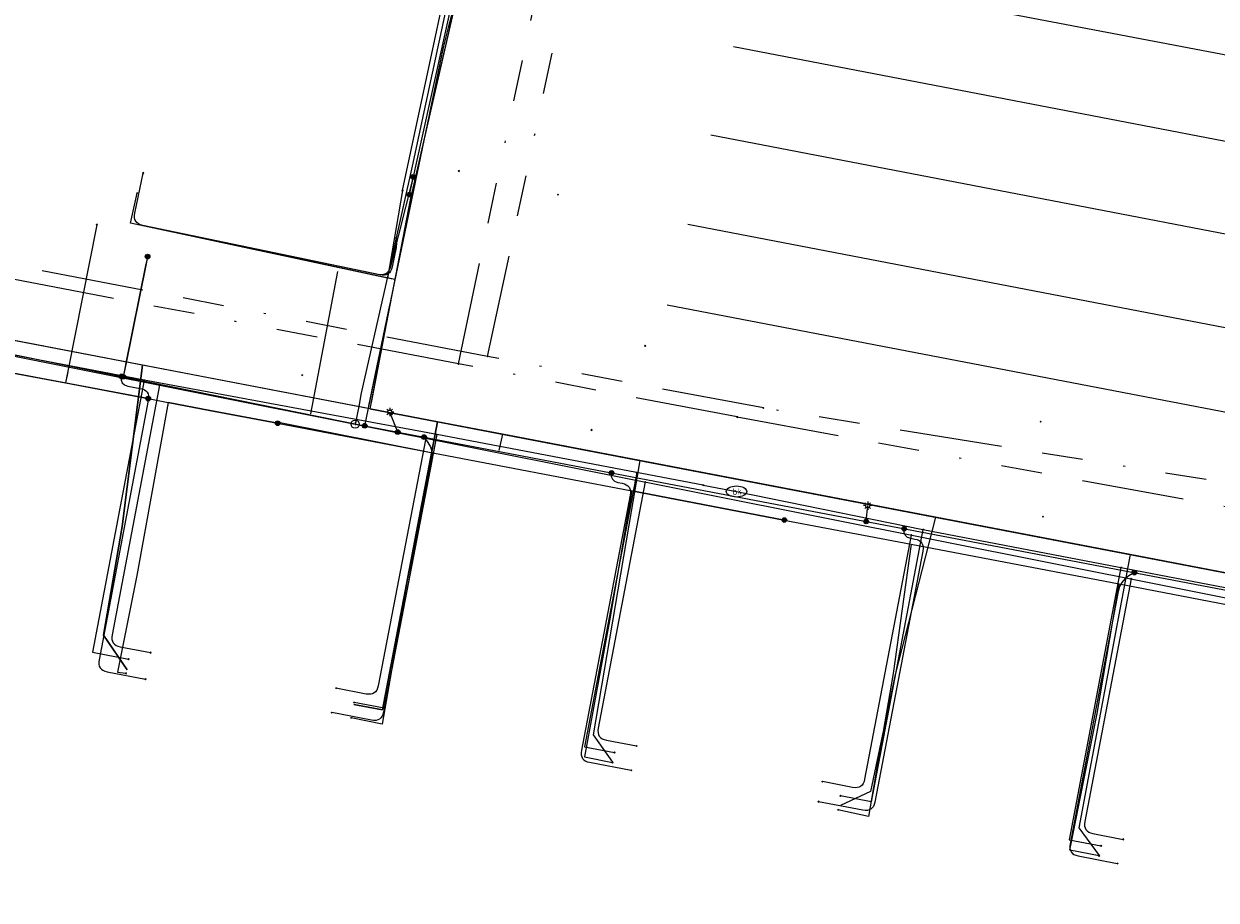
# Model space of a CAD drawing. Header units: metres. Extents: x 253430 to 254090, y 592748 to 593165.
# Tile 130 of 146: x 253925 to 253983, y 593043 to 593086. Entities that reach past the tile are written whole.
import ezdxf
from ezdxf.enums import TextEntityAlignment as Align
from ezdxf.lldxf.tags import DXFTag

# ---------------------------------------------------------------- set-up
doc = ezdxf.new("R2010")
doc.units = ezdxf.units.M
doc.linetypes.add('RI-OVERIG-SO', pattern=[17, 5, -2, 2, -2, 0, -2, 2, -2])
for name, color, linetype in [('B-WE-IE-MEUBILAIR-S', 7, 'Continuous'), ('B-WE-KL-DATA-G', 90, 'KL-DATA-SO'), ('B-WE-KL-DATA_DUCT-G', 90, 'Continuous'), ('B-WE-KL-DATA_HULPSTUK-S', 90, 'Continuous'), ('B-WE-KL-DATA_KABELBED-G', 90, 'Continuous'), ('B-WE-KL-DATA_MANTELBUIS-G', 90, 'Continuous'), ('B-WE-KL-ET_LS-G', 190, 'KL-LS-SO'), ('B-WE-KL-ET_LS_DUCT-G', 190, 'Continuous'), ('B-WE-KL-ET_LS_HULPSTUK-S', 190, 'Continuous'), ('B-WE-KL-ET_LS_KABELBED-G', 190, 'Continuous'), ('B-WE-KL-ET_LS_MANTELBUIS-G', 190, 'Continuous'), ('B-WE-KL-GAS_LD-G', 50, 'KL-GAS_LD-SO'), ('B-WE-KL-GAS_LD_HULPSTUK-S', 50, 'Continuous'), ('B-WE-KL-OVERIG-G', 8, 'Continuous'), ('B-WE-KL-WATER-G', 170, 'KL-WATER-SO'), ('B-WE-KL-WATER-S', 170, 'Continuous'), ('B-WE-KL-WATER_HULPSTUK-S', 170, 'Continuous'), ('B-WE-RI-VRIJVERVAL-G', 210, 'RI-OVERIG-SO'), ('B-WE-RI-VRIJVERVAL_HULPSTUK-S', 210, 'Continuous')]:
    doc.layers.add(name, color=color, linetype=linetype)
doc.styles.add('NLCS-ISO', font='txt')
doc.styles.get("Standard").update_dxf_attribs({"font": 'simplex.shx'})
tags = doc.linetypes.add('KL-DATA-SO', pattern='A,4,-1,[101,NLCS.SHX,S=0.5,R=0,X=0,Y=0],-1,4,-1,["D",Standard,S=1,R=0,X=-0.25,Y=-0.5],-1.5', length=12.5).pattern_tags.tags
tags[18] = DXFTag(74, 10)
tags = doc.linetypes.add('KL-GAS_LD-SO', pattern='A,4,-1,[69,NLCS.SHX,S=0.5,R=0,X=0,Y=0],-1,4,-1,["L",Standard,S=1,R=0,X=0.25,Y=-0.5],-2', length=13).pattern_tags.tags
tags[18] = DXFTag(74, 10)
tags = doc.linetypes.add('KL-LS-SO', pattern='A,4,-1,[103,NLCS.SHX,S=0.75,R=0,X=0,Y=0],-1,4,-1,["L",Standard,S=1,R=0,X=0,Y=-0.5],-2', length=13).pattern_tags.tags
tags[18] = DXFTag(74, 10)
doc.linetypes.add('KL-WATER-SO', pattern='A,7,-0.5,[168,NLCS.SHX,S=0.75,R=0,X=0.75,Y=0],-2', length=9.5)

# ---------------------------------------------------------------- blocks, each defined once
blk = doc.blocks.new('SKL-WTB_HULP_OVERIG-SO')
at = {"color": 0, "linetype": 'ByBlock', "lineweight": 18}
for points in [[(-0.14, 0.14), (0.14, -0.14)], [(0.14, 0.14), (-0.14, -0.14)]]:
    blk.add_lwpolyline(points, dxfattribs=at)
at = {"color": 0, "linetype": 'ByBlock', "lineweight": 18, "style": 'NLCS-ISO', "flags": 1}
for tag, p in [('TYPE', (1.5, 0)), ('OMSCHRIJVING', (1.5, -3)), ('LABEL', (1.5, -1.5))]:
    blk.add_attdef(tag, p, '', height=1, dxfattribs=at)
blk = doc.blocks.new('SKL-WATER_BRANDKRAAN_BRANDPUT-SO')
at = {"color": 0, "linetype": 'ByBlock', "lineweight": 18}
blk.add_ellipse((0, 0), major_axis=(2.5, 0), ratio=0.54, dxfattribs=at)
at = {"color": 0, "linetype": 'ByBlock', "lineweight": 18, "style": 'NLCS-ISO'}
blk.add_text('bk', height=1.5, dxfattribs=at).set_placement((0.16, 0), align=Align.MIDDLE_CENTER)
blk = doc.blocks.new('SKL-WTB_HULP_MOF-SO')
at = {"linetype": 'ByBlock', "lineweight": 18}
h = blk.add_hatch(color=0, dxfattribs=at)
h.dxf.hatch_style = 1
h.paths.add_polyline_path([(-0.5625, 0, 1), (0.5625, 0, 1)])
at = {"color": 0, "linetype": 'ByBlock', "lineweight": 18}
blk.add_circle((0, 0), 0.5625, dxfattribs=at)
at = {"color": 0, "linetype": 'ByBlock', "lineweight": 18, "style": 'NLCS-ISO', "flags": 1}
for tag, p in [('TYPE', (1.5, 0)), ('OMSCHRIJVING', (1.5, -3)), ('LABEL', (1.5, -1.5))]:
    blk.add_attdef(tag, p, '', height=1, dxfattribs=at)
blk = doc.blocks.new('SKL-WTB_HULP_T STUK-SO')
at = {"color": 0, "linetype": 'ByBlock', "lineweight": 18}
blk.add_circle((0, 0), 1, dxfattribs=at)
at = {"color": 0, "linetype": 'ByBlock', "lineweight": -2, "style": 'NLCS-ISO'}
blk.add_text('T', height=1, dxfattribs=at).set_placement((0, 0), align=Align.MIDDLE_CENTER)
at = {"color": 0, "linetype": 'ByBlock', "lineweight": 18, "style": 'NLCS-ISO', "flags": 1}
for tag, p in [('TYPE', (1.5, 0)), ('OMSCHRIJVING', (1.5, -3)), ('LABEL', (1.5, -1.5))]:
    blk.add_attdef(tag, p, '', height=1, dxfattribs=at)
blk = doc.blocks.new('SIE-MEUBILAIR_PAAL_LICHTMAST-SO')
for points in [[(-0.62, 0), (-1, 0)], [(-0.71, 0.71), (-0.44, 0.44)], [(0, 1), (0, 0.62)], [(0.44, 0.44), (0.71, 0.71)], [(1, 0), (0.62, 0)], [(-0.71, -0.71), (-0.44, -0.44)], [(0, -0.62), (0, -1)], [(0.44, -0.44), (0.71, -0.71)]]:
    blk.add_lwpolyline(points)
blk.add_circle((0, 0), 0.5)
blk = doc.blocks.new('SRI-HULP_OVERIG-SO')
at = {"color": 0, "linetype": 'ByBlock', "lineweight": 18}
for points in [[(-0.14, 0.14), (0.14, -0.14)], [(0.14, 0.14), (-0.14, -0.14)]]:
    blk.add_lwpolyline(points, dxfattribs=at)
at = {"color": 0, "linetype": 'ByBlock', "lineweight": 18, "style": 'NLCS-ISO', "flags": 1}
for tag, p in [('TYPE', (1.5, 0)), ('OMSCHRIJVING', (1.5, -3)), ('LABEL', (1.5, -1.5))]:
    blk.add_attdef(tag, p, '', height=1, dxfattribs=at)

msp = doc.modelspace()

# ---------------------------------------------------------------- linework, layer by layer
at = {"layer": 'B-WE-KL-DATA-G'}
for points in [[(253949.663, 593109.665), (253950.138, 593109.562), (253951.017, 593109.399), (253950.728, 593107.852), (253948.246, 593095.304), (253944.071, 593077.105), (253942.114, 593066.92), (253909.317, 593073.215), (253907.776, 593073.611), (253905.165, 593060.101), (253906.558, 593058.796)], [(253949.663, 593109.665), (253950.138, 593109.562), (253951.017, 593109.399), (253950.728, 593107.852), (253948.246, 593095.304), (253944.071, 593077.105), (253942.114, 593066.92), (253931.045, 593069.044), (253930.054, 593061.189), (253929.145, 593055.889), (253930.297, 593054.2)], [(253949.663, 593109.665), (253950.138, 593109.562), (253951.017, 593109.399), (253950.728, 593107.852), (253948.246, 593095.304), (253944.071, 593077.105), (253943.325, 593073.222), (253942.978, 593073.289), (253930.459, 593075.958), (253930.772, 593077.425)], [(253949.663, 593109.665), (253950.138, 593109.562), (253951.017, 593109.399), (253950.728, 593107.852), (253948.246, 593095.304), (253944.071, 593077.105), (253942.114, 593066.92), (253945.411, 593066.287), (253942.729, 593052.249), (253941.327, 593052.517)], [(253949.663, 593109.665), (253950.138, 593109.562), (253951.017, 593109.399), (253950.854, 593108.519), (253950.728, 593107.852), (253948.246, 593095.304), (253944.071, 593077.105), (253942.114, 593066.92), (253941.71, 593066.998)], [(253949.663, 593109.665), (253950.138, 593109.562), (253951.017, 593109.399), (253950.728, 593107.852), (253948.246, 593095.304), (253944.071, 593077.105), (253942.114, 593066.92), (253969.671, 593061.631), (253967.698, 593053.974), (253966.503, 593048.273), (253965.044, 593047.582)], [(253949.663, 593109.665), (253950.138, 593109.562), (253951.017, 593109.399), (253950.728, 593107.852), (253948.246, 593095.304), (253944.071, 593077.105), (253942.114, 593066.92), (253955.268, 593064.395), (253952.986, 593051.036), (253953.937, 593049.692)], [(253949.663, 593109.665), (253950.138, 593109.562), (253951.017, 593109.399), (253950.728, 593107.852), (253948.246, 593095.304), (253944.071, 593077.105), (253942.114, 593066.92), (253991.413, 593057.458), (253992.984, 593057.152), (253990.389, 593043.744), (253988.623, 593042.976)], [(253949.663, 593109.665), (253950.138, 593109.562), (253951.017, 593109.399), (253950.728, 593107.852), (253948.246, 593095.304), (253944.071, 593077.105), (253942.114, 593066.92), (253979.149, 593059.811), (253976.641, 593046.507), (253977.64, 593045.145)], [(253941.71, 593066.998), (253921.786, 593070.822), (253919.188, 593057.19), (253917.576, 593056.693)]]:
    msp.add_lwpolyline(points, dxfattribs=at)
at = {"layer": 'B-WE-KL-DATA_DUCT-G'}
msp.add_lwpolyline([(253949.663, 593109.665), (253951.017, 593109.399), (253950.803, 593108.249), (253948.246, 593095.304), (253944.071, 593077.105)], dxfattribs=at)
at = {"layer": 'B-WE-KL-DATA_KABELBED-G'}
for points in [[(253946.615, 593088.191), (253944.071, 593077.105)], [(253943.325, 593073.222), (253930.459, 593075.958), (253930.772, 593077.425)], [(253944.071, 593077.105), (253943.325, 593073.222)], [(253928.817, 593075.887), (253927.421, 593068.84), (253927.292, 593068.186), (253931.3, 593067.42), (253931.301, 593067.42), (253931.317, 593067.417), (253932.287, 593067.232), (253934.325, 593066.842), (253937.622, 593066.212), (253945.174, 593064.77), (253954.87, 593062.917), (253962.301, 593061.498), (253968.484, 593060.317), (253978.616, 593058.381), (253985.609, 593057.045), (253990.247, 593056.159), (253992.663, 593055.697), (253999.333, 593054.423)], [(253928.817, 593075.887), (253927.421, 593068.84), (253927.346, 593068.459)], [(253940.535, 593073.612), (253939.225, 593066.675)], [(253943.325, 593073.222), (253943.02, 593071.635)], [(253931.317, 593067.417), (253931.301, 593067.42), (253931.3, 593067.42), (253921.697, 593069.216), (253921.338, 593069.279), (253907.418, 593071.739), (253906.351, 593065.701), (253905.22, 593058.815), (253906.517, 593058.58)], [(253943.02, 593071.635), (253942.22, 593067.471)], [(253931.045, 593069.044), (253921.786, 593070.822)], [(253931.317, 593067.417), (253931.301, 593067.42), (253931.3, 593067.42), (253921.338, 593069.279), (253920.258, 593063.073), (253919.005, 593056.261), (253917.543, 593056.517)], [(253930.297, 593054.2), (253929.145, 593055.889), (253930.054, 593061.189), (253931.045, 593069.044)], [(253941.71, 593066.998), (253931.045, 593069.044)], [(253942.22, 593067.471), (253942.114, 593066.92)], [(253937.622, 593066.212), (253934.325, 593066.842), (253932.287, 593067.232), (253930.764, 593058.789), (253929.829, 593054.084), (253930.224, 593054.032)], [(253942.114, 593066.92), (253941.71, 593066.998)], [(253945.411, 593066.287), (253942.114, 593066.92)], [(253937.662, 593066.273), (253945.174, 593064.77), (253944.58, 593061.639), (253943.936, 593058.553), (253942.708, 593051.557), (253941.197, 593051.861)], [(253941.327, 593052.517), (253942.729, 593052.249), (253945.411, 593066.287)], [(253948.577, 593065.679), (253945.411, 593066.287)], [(253948.577, 593065.679), (253948.4, 593064.88)], [(253955.268, 593064.395), (253948.577, 593065.679)], [(253955.268, 593064.395), (253952.986, 593051.036), (253953.937, 593049.692)], [(253969.671, 593061.631), (253955.268, 593064.395)], [(253962.301, 593061.498), (253954.87, 593062.917), (253953.78, 593056.589), (253952.575, 593049.952), (253953.935, 593049.682)], [(253969.671, 593061.631), (253967.698, 593053.974), (253966.503, 593048.273), (253965.044, 593047.582)], [(253979.149, 593059.811), (253969.671, 593061.631)], [(253962.301, 593061.498), (253968.484, 593060.317), (253967.605, 593054.02), (253966.399, 593047.057), (253964.913, 593047.38)], [(253979.149, 593059.811), (253976.641, 593046.507), (253977.64, 593045.145)], [(253992.984, 593057.152), (253979.149, 593059.811)], [(253977.639, 593045.138), (253976.211, 593045.417), (253977.537, 593052.063), (253978.616, 593058.381), (253985.609, 593057.045)]]:
    msp.add_lwpolyline(points, dxfattribs=at)
at = {"layer": 'B-WE-KL-DATA_MANTELBUIS-G'}
for points in [[(253928.817, 593075.887), (253927.421, 593068.84), (253927.346, 593068.459)], [(253940.535, 593073.612), (253939.225, 593066.675)], [(253943.02, 593071.635), (253942.22, 593067.471)]]:
    msp.add_lwpolyline(points, dxfattribs=at)
at = {"layer": 'B-WE-KL-ET_LS-G'}
for points in [[(253952.862, 593116.26), (253952.707, 593116.139), (253952.353, 593115.993), (253952.17, 593115.739), (253952.027, 593115.248), (253951.794, 593114.511), (253950.707, 593108.833), (253947.999, 593095.324), (253944.032, 593077.351)], [(253941.862, 593066.092), (253945.708, 593084.53), (253945.939, 593085.503), (253947.267, 593090.473), (253947.305, 593090.585), (253947.355, 593090.681), (253947.416, 593090.76), (253947.488, 593090.822), (253947.572, 593090.867), (253947.668, 593090.896), (253947.775, 593090.908), (253947.893, 593090.903), (253948.643, 593090.822)], [(253944.223, 593078.215), (253943.121, 593073.848), (253943.085, 593073.736), (253943.037, 593073.642), (253942.978, 593073.567), (253942.907, 593073.51), (253942.825, 593073.471), (253942.731, 593073.451), (253942.626, 593073.449), (253942.509, 593073.466), (253931.052, 593075.856), (253930.939, 593075.888), (253930.844, 593075.931), (253930.768, 593075.987), (253930.711, 593076.055), (253930.672, 593076.135), (253930.651, 593076.227), (253930.649, 593076.332), (253930.665, 593076.448), (253931.072, 593078.405)], [(253897.691, 593075.472), (253898.08, 593075.4), (253897.985, 593074.892), (253898.29, 593074.83), (253906.888, 593073.154), (253908.724, 593072.79), (253917.784, 593070.972), (253941.862, 593066.092), (254000.599, 593054.881)], [(253931.288, 593074.334), (253930.101, 593068.476)], [(253906.259, 593073.277), (253908.724, 593072.79), (253917.784, 593070.972), (253930.101, 593068.476)], [(253930.014, 593068.494), (253930.006, 593068.317), (253930.056, 593068.181), (253930.164, 593068.083), (253930.331, 593068.026), (253930.922, 593067.914), (253931.036, 593067.885), (253931.131, 593067.843), (253931.208, 593067.788), (253931.267, 593067.722), (253931.308, 593067.642), (253931.33, 593067.551), (253931.334, 593067.447), (253931.32, 593067.33), (253928.924, 593054.688), (253928.91, 593054.571), (253928.914, 593054.467), (253928.936, 593054.376), (253928.977, 593054.296), (253929.036, 593054.229), (253929.113, 593054.175), (253929.208, 593054.133), (253929.322, 593054.103), (253931.186, 593053.747)], [(253930.101, 593068.476), (253941.862, 593066.092), (254000.599, 593054.881)], [(253943.47, 593065.785), (253943.079, 593066.758)], [(253944.753, 593065.54), (253944.943, 593065.273), (253945.064, 593065.064), (253945.138, 593064.845), (253945.162, 593064.615), (253945.139, 593064.375), (253942.783, 593052.143), (253942.753, 593052.029), (253942.711, 593051.934), (253942.656, 593051.857), (253942.589, 593051.798), (253942.51, 593051.757), (253942.418, 593051.735), (253942.314, 593051.731), (253942.197, 593051.745), (253940.257, 593052.116)], [(253953.883, 593063.798), (253953.875, 593063.621), (253953.925, 593063.485), (253954.033, 593063.387), (253954.2, 593063.33), (253954.397, 593063.292), (253954.511, 593063.262), (253954.606, 593063.22), (253954.684, 593063.166), (253954.743, 593063.099), (253954.783, 593063.019), (253954.805, 593062.928), (253954.809, 593062.824), (253954.795, 593062.707), (253952.42, 593050.277), (253952.406, 593050.16), (253952.41, 593050.056), (253952.432, 593049.964), (253952.472, 593049.885), (253952.531, 593049.818), (253952.608, 593049.763), (253952.703, 593049.721), (253952.817, 593049.692), (253954.848, 593049.304)], [(253966.289, 593061.43), (253966.365, 593062.199)], [(253968.139, 593061.077), (253968.131, 593060.9), (253968.181, 593060.764), (253968.289, 593060.666), (253968.456, 593060.609), (253968.653, 593060.571), (253968.767, 593060.542), (253968.862, 593060.5), (253968.939, 593060.445), (253968.998, 593060.378), (253969.039, 593060.299), (253969.061, 593060.207), (253969.065, 593060.103), (253969.051, 593059.986), (253966.714, 593047.756), (253966.684, 593047.642), (253966.642, 593047.547), (253966.588, 593047.47), (253966.521, 593047.411), (253966.441, 593047.37), (253966.35, 593047.348), (253966.246, 593047.344), (253966.129, 593047.358), (253963.968, 593047.771)], [(253979.353, 593058.936), (253979.088, 593058.774), (253978.895, 593058.63), (253978.745, 593058.456), (253978.635, 593058.254), (253978.568, 593058.022), (253976.222, 593045.717), (253976.208, 593045.6), (253976.212, 593045.496), (253976.234, 593045.404), (253976.274, 593045.325), (253976.333, 593045.257), (253976.41, 593045.203), (253976.505, 593045.161), (253976.619, 593045.131), (253978.521, 593044.765)]]:
    msp.add_lwpolyline(points, dxfattribs=at)
at = {"layer": 'B-WE-KL-ET_LS_DUCT-G'}
msp.add_lwpolyline([(253930.223, 593069.076), (253931.216, 593073.976)], dxfattribs=at)
at = {"layer": 'B-WE-KL-ET_LS_KABELBED-G'}
for points in [[(253952.862, 593116.26), (253952.707, 593116.139), (253952.353, 593115.993), (253952.17, 593115.739), (253952.027, 593115.248), (253951.794, 593114.511), (253950.707, 593108.833), (253947.999, 593095.324), (253944.032, 593077.351)], [(253931.288, 593074.334), (253931.216, 593073.976)], [(253931.216, 593073.976), (253930.223, 593069.076)], [(253906.259, 593073.277), (253908.724, 593072.79), (253917.784, 593070.972), (253930.101, 593068.476)], [(253930.223, 593069.076), (253930.101, 593068.476)], [(253930.101, 593068.476), (253941.862, 593066.092), (254000.599, 593054.881)]]:
    msp.add_lwpolyline(points, dxfattribs=at)
at = {"layer": 'B-WE-KL-ET_LS_MANTELBUIS-G'}
for points in [[(253930.223, 593069.076), (253931.216, 593073.976)], [(253942.066, 593067.069), (253943.087, 593071.963)]]:
    msp.add_lwpolyline(points, dxfattribs=at)
at = {"layer": 'B-WE-KL-GAS_LD-G'}
for points in [[(253952.101, 593116.387), (253951.622, 593114.54), (253950.746, 593109.918), (253950.418, 593108.249), (253947.905, 593096.144), (253946.775, 593090.848), (253944.18, 593078.736), (253942.887, 593072.983), (253941.668, 593067.613), (253941.587, 593067.113), (253941.399, 593066.17)], [(253943.394, 593075.24), (253943.416, 593075.009), (253943.391, 593074.778), (253943.195, 593073.833), (253943.163, 593073.72), (253943.12, 593073.625), (253943.064, 593073.549), (253942.996, 593073.492), (253942.916, 593073.453), (253942.824, 593073.432), (253942.719, 593073.43), (253942.603, 593073.446), (253931.052, 593075.856), (253930.939, 593075.888), (253930.844, 593075.931), (253930.768, 593075.987), (253930.711, 593076.055), (253930.671, 593076.135), (253930.65, 593076.227), (253930.648, 593076.332), (253930.664, 593076.448), (253931.072, 593078.405)], [(253905.573, 593073.314), (253941.399, 593066.17)], [(253931.867, 593068.071), (253929.561, 593055.904), (253929.547, 593055.787), (253929.551, 593055.683), (253929.573, 593055.592), (253929.614, 593055.512), (253929.673, 593055.445), (253929.75, 593055.391), (253929.845, 593055.349), (253929.959, 593055.319), (253931.432, 593055.036)], [(253941.399, 593066.17), (253997.977, 593054.888), (253999.109, 593053.173), (253999.983, 593052.961)], [(253944.843, 593065.483), (253942.519, 593053.416), (253942.489, 593053.302), (253942.447, 593053.207), (253942.392, 593053.13), (253942.325, 593053.071), (253942.246, 593053.031), (253942.154, 593053.009), (253942.05, 593053.005), (253941.933, 593053.019), (253940.46, 593053.302)], [(253955.529, 593063.352), (253953.237, 593051.357), (253953.223, 593051.24), (253953.227, 593051.136), (253953.249, 593051.045), (253953.29, 593050.965), (253953.349, 593050.898), (253953.426, 593050.844), (253953.521, 593050.802), (253953.635, 593050.772), (253955.107, 593050.489)], [(253968.487, 593060.768), (253966.213, 593048.865), (253966.183, 593048.751), (253966.141, 593048.656), (253966.087, 593048.579), (253966.02, 593048.52), (253965.94, 593048.48), (253965.849, 593048.458), (253965.745, 593048.454), (253965.628, 593048.468), (253964.155, 593048.751)], [(253979.193, 593058.633), (253976.939, 593046.805), (253976.925, 593046.688), (253976.929, 593046.584), (253976.951, 593046.493), (253976.991, 593046.413), (253977.05, 593046.346), (253977.127, 593046.292), (253977.222, 593046.25), (253977.336, 593046.22), (253978.809, 593045.937)]]:
    msp.add_lwpolyline(points, dxfattribs=at)
at = {"layer": 'B-WE-KL-OVERIG-G'}
for points in [[(253960.842, 593088.553), (254004.731, 593080.185)], [(253959.82, 593084.565), (254003.715, 593076.13)], [(253958.718, 593080.263), (254002.613, 593071.828)], [(253957.603, 593075.911), (254001.498, 593067.476)], [(253956.596, 593071.981), (254000.491, 593063.546)]]:
    msp.add_lwpolyline(points, dxfattribs=at)
at = {"layer": 'B-WE-KL-WATER-G'}
for points in [[(253943.707, 593077.547), (253947.514, 593095.394), (253950.32, 593108.919), (253951.936, 593116.603)], [(253943.707, 593077.547), (253942.979, 593073.289), (253930.46, 593075.958), (253930.772, 593077.425)], [(253958.341, 593063.197), (253945.381, 593065.659), (253931.116, 593068.316), (253921.968, 593070.072), (253905.179, 593073.416)], [(253931.116, 593068.316), (253928.599, 593055.053), (253930.355, 593054.72)], [(253945.381, 593065.659), (253942.812, 593052.326), (253941.345, 593052.608)], [(253955.113, 593063.81), (253952.564, 593050.454), (253954.029, 593050.174)], [(253958.341, 593063.197), (253959.972, 593062.887)], [(253959.972, 593062.887), (253969.053, 593061.036), (253999.257, 593055.239), (253996.696, 593044.873)], [(253969.053, 593061.036), (253966.524, 593047.775), (253965.041, 593048.058)], [(253978.697, 593059.185), (253976.172, 593045.923), (253977.732, 593045.626)]]:
    msp.add_lwpolyline(points, dxfattribs=at)
at = {"layer": 'B-WE-RI-VRIJVERVAL-G'}
for points in [[(253946.43, 593069.11), (253955.52, 593112.24)], [(253947.85, 593069.47), (253956.78, 593111.41)], [(253947.85, 593069.47), (253909.14, 593076.9)], [(253946.43, 593069.11), (253907.45, 593076.51)], [(253960, 593066.52), (253946.43, 593069.11)], [(253961.28, 593066.96), (253947.85, 593069.47)], [(254006.64, 593059.61), (253961.28, 593066.96)], [(253960, 593066.52), (254008.04, 593057.7)]]:
    msp.add_lwpolyline(points, dxfattribs=at)

# ---------------------------------------------------------------- block references
at = {"layer": 'B-WE-IE-MEUBILAIR-S', "xscale": 0.2, "yscale": 0.2, "zscale": 0.2}
for p in [(253943.079, 593066.758), (253966.365, 593062.199)]:
    msp.add_blockref('SIE-MEUBILAIR_PAAL_LICHTMAST-SO', p, dxfattribs=at)
at = {"layer": 'B-WE-KL-DATA_HULPSTUK-S', "xscale": 0.2, "yscale": 0.2, "zscale": 0.2}
for name, p in [('SKL-WTB_HULP_OVERIG-SO', (253928.817, 593075.887)), ('SKL-WTB_HULP_MOF-SO', (253931.317, 593067.417)), ('SKL-WTB_HULP_OVERIG-SO', (253931.317, 593067.417)), ('SKL-WTB_HULP_OVERIG-SO', (253931.317, 593067.417)), ('SKL-WTB_HULP_MOF-SO', (253937.622, 593066.212)), ('SKL-WTB_HULP_OVERIG-SO', (253937.622, 593066.213)), ('SKL-WTB_HULP_OVERIG-SO', (253937.662, 593066.273)), ('SKL-WTB_HULP_MOF-SO', (253962.301, 593061.498)), ('SKL-WTB_HULP_OVERIG-SO', (253962.301, 593061.498)), ('SKL-WTB_HULP_OVERIG-SO', (253962.301, 593061.498)), ('SKL-WTB_HULP_OVERIG-SO', (253930.224, 593054.032)), ('SKL-WTB_HULP_OVERIG-SO', (253941.197, 593051.861)), ('SKL-WTB_HULP_OVERIG-SO', (253953.935, 593049.682)), ('SKL-WTB_HULP_OVERIG-SO', (253964.913, 593047.38)), ('SKL-WTB_HULP_OVERIG-SO', (253977.639, 593045.138))]:
    msp.add_blockref(name, p, dxfattribs=at)
at = {"layer": 'B-WE-KL-ET_LS_HULPSTUK-S', "xscale": 0.2, "yscale": 0.2, "zscale": 0.2}
for name, p in [('SKL-WTB_HULP_OVERIG-SO', (253931.072, 593078.405)), ('SKL-WTB_HULP_MOF-SO', (253944.223, 593078.215)), ('SKL-WTB_HULP_MOF-SO', (253944.032, 593077.351)), ('SKL-WTB_HULP_MOF-SO', (253931.288, 593074.334)), ('SKL-WTB_HULP_MOF-SO', (253930.014, 593068.494)), ('SKL-WTB_HULP_MOF-SO', (253930.101, 593068.476)), ('SKL-WTB_HULP_MOF-SO', (253941.862, 593066.092)), ('SKL-WTB_HULP_MOF-SO', (253943.47, 593065.785)), ('SKL-WTB_HULP_MOF-SO', (253944.753, 593065.54)), ('SKL-WTB_HULP_MOF-SO', (253953.883, 593063.798)), ('SKL-WTB_HULP_MOF-SO', (253966.289, 593061.43)), ('SKL-WTB_HULP_MOF-SO', (253968.139, 593061.077)), ('SKL-WTB_HULP_MOF-SO', (253979.353, 593058.936)), ('SKL-WTB_HULP_OVERIG-SO', (253931.186, 593053.747)), ('SKL-WTB_HULP_OVERIG-SO', (253940.257, 593052.116)), ('SKL-WTB_HULP_OVERIG-SO', (253954.848, 593049.304)), ('SKL-WTB_HULP_OVERIG-SO', (253963.968, 593047.771)), ('SKL-WTB_HULP_OVERIG-SO', (253978.521, 593044.765))]:
    msp.add_blockref(name, p, dxfattribs=at)
at = {"layer": 'B-WE-KL-GAS_LD_HULPSTUK-S', "xscale": 0.2, "yscale": 0.2, "zscale": 0.2}
for name, p in [('SKL-WTB_HULP_OVERIG-SO', (253931.072, 593078.405)), ('SKL-WTB_HULP_OVERIG-SO', (253943.394, 593075.24)), ('SKL-WTB_HULP_OVERIG-SO', (253931.867, 593068.071)), ('SKL-WTB_HULP_T STUK-SO', (253941.399, 593066.17)), ('SKL-WTB_HULP_OVERIG-SO', (253944.843, 593065.483)), ('SKL-WTB_HULP_OVERIG-SO', (253955.529, 593063.352)), ('SKL-WTB_HULP_OVERIG-SO', (253968.487, 593060.768)), ('SKL-WTB_HULP_OVERIG-SO', (253979.193, 593058.633)), ('SKL-WTB_HULP_OVERIG-SO', (253931.432, 593055.036)), ('SKL-WTB_HULP_OVERIG-SO', (253940.46, 593053.302)), ('SKL-WTB_HULP_OVERIG-SO', (253955.107, 593050.489)), ('SKL-WTB_HULP_OVERIG-SO', (253964.155, 593048.751)), ('SKL-WTB_HULP_OVERIG-SO', (253978.809, 593045.937))]:
    msp.add_blockref(name, p, dxfattribs=at)
at = {"layer": 'B-WE-KL-WATER-S', "xscale": 0.2, "yscale": 0.2, "zscale": 0.2}
msp.add_blockref('SKL-WATER_BRANDKRAAN_BRANDPUT-SO', (253959.972, 593062.887), dxfattribs=at)
at = {"layer": 'B-WE-KL-WATER_HULPSTUK-S', "xscale": 0.2, "yscale": 0.2, "zscale": 0.2}
for p in [(253930.772, 593077.425), (253943.707, 593077.547), (253931.116, 593068.316), (253945.381, 593065.659), (253955.113, 593063.81), (253958.341, 593063.197), (253969.053, 593061.036), (253978.697, 593059.185), (253930.355, 593054.72), (253941.345, 593052.608), (253954.029, 593050.174), (253965.041, 593048.058), (253977.732, 593045.626)]:
    msp.add_blockref('SKL-WTB_HULP_OVERIG-SO', p, dxfattribs=at)
at = {"layer": 'B-WE-RI-VRIJVERVAL_HULPSTUK-S', "xscale": 0.2, "yscale": 0.2, "zscale": 0.2}
for p in [(253946.444, 593078.505), (253951.282, 593077.353), (253955.522, 593069.984), (253946.43, 593069.11), (253947.85, 593069.47), (253938.808, 593068.557), (253961.281, 593066.959), (253960.002, 593066.52), (253974.792, 593066.291), (253952.912, 593065.886), (253974.901, 593061.659)]:
    msp.add_blockref('SRI-HULP_OVERIG-SO', p, dxfattribs=at)

doc.saveas('drawing.dxf')
